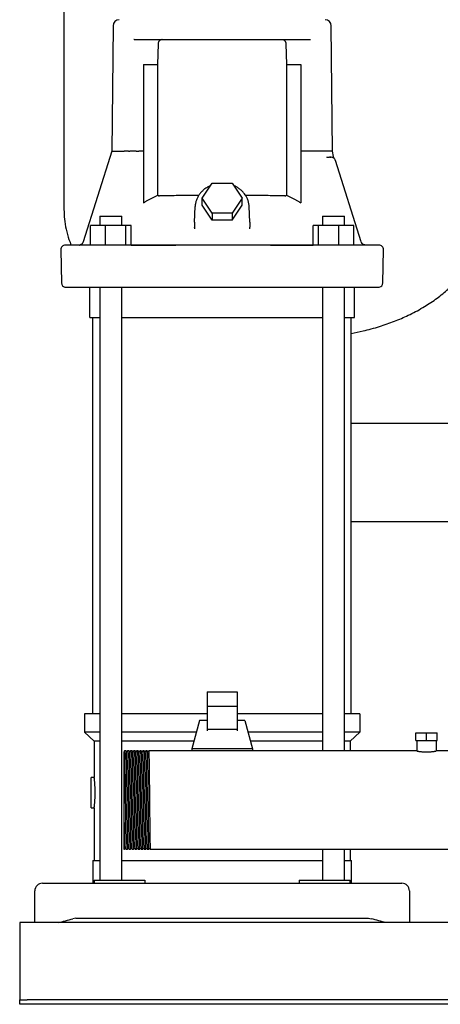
# Model space of a CAD drawing. Header units: millimetres. Extents: x 13 to 1615, y 13 to 1187.
# Tile 1 of 5: x 13 to 291, y 13 to 664. Entities that reach past the tile are written whole.
import ezdxf

# ---------------------------------------------------------------- set-up
doc = ezdxf.new("R2010")
doc.units = ezdxf.units.MM

msp = doc.modelspace()

# ---------------------------------------------------------------- linework, layer by layer
at = {"color": 7, "linetype": 'Continuous', "lineweight": 25}
for p, q in [((41.9, 743.55), (41.9, 538.5)), ((74.36, 659.94), (73.49, 576.85)), ((219.32, 576.85), (218.45, 659.94)), ((88.34, 650.9), (88.04, 650.8)), ((88.34, 650.9), (204.47, 650.9)), ((103.98, 634.18), (104.27, 647.99)), ((188.54, 647.99), (188.82, 634.18)), ((204.47, 650.9), (204.73, 650.86)), ((94.4, 634.18), (103.98, 634.18)), ((94.4, 634.18), (94.4, 542.85)), ((103.98, 547.84), (103.98, 634.18)), ((188.82, 634.18), (188.82, 547.84)), ((188.82, 634.18), (198.39, 634.18)), ((198.39, 634.18), (198.39, 542.86)), ((84.59, 576.9), (83.36, 576.9)), ((84.59, 576.9), (85.37, 576.9)), ((94.4, 576.9), (91.44, 576.9)), ((201.37, 576.9), (198.39, 576.9)), ((208.2, 576.9), (203.24, 576.9)), ((215.94, 572.87), (215.51, 572.95)), ((215.51, 572.95), (216.1, 572.9)), ((215.94, 572.87), (216.1, 572.9)), ((216.1, 572.9), (215.94, 572.87)), ((216.1, 572.9), (217.34, 572.9)), ((217.78, 573.01), (218.38, 572.9)), ((217.78, 573.01), (218.38, 572.9)), ((219.97, 573.46), (219.31, 576.95)), ((218.82, 572.87), (218.82, 572.87)), ((220.47, 572.14), (220.48, 572.13)), ((220.47, 572.14), (220.48, 572.13)), ((221.12, 571.12), (221.07, 571.23)), ((221.24, 570.8), (221.12, 571.12)), ((238.24, 517), (221.24, 570.8)), ((133.12, 545.86), (139.76, 555.82)), ((139.76, 555.82), (153.04, 555.82)), ((153.04, 555.82), (159.68, 545.86)), ((139.76, 535.9), (133.12, 545.86)), ((133.12, 541.36), (133.12, 545.86)), ((139.76, 531.4), (133.12, 541.36)), ((159.68, 545.86), (153.04, 535.9)), ((153.04, 531.4), (159.68, 541.36)), ((159.68, 541.36), (159.68, 545.86)), ((65.56, 533.9), (65.56, 527.9)), ((65.56, 533.9), (75.65, 533.9)), ((75.65, 533.9), (80.16, 533.9)), ((80.16, 527.9), (80.16, 533.9)), ((128.22, 530.03), (128.58, 540.33)), ((153.04, 535.9), (139.76, 535.9)), ((139.76, 535.9), (139.76, 531.4)), ((153.04, 535.9), (153.04, 531.4)), ((164.59, 530.03), (164.23, 540.33)), ((212.64, 533.9), (212.64, 527.9)), ((212.64, 533.9), (217.16, 533.9)), ((217.16, 533.9), (227.24, 533.9)), ((227.24, 527.9), (227.24, 533.9)), ((59.48, 514.94), (59.48, 527.9)), ((69.27, 527.9), (59.48, 527.9)), ((69.27, 514.9), (69.27, 527.9)), ((82.66, 527.9), (69.27, 527.9)), ((82.66, 514.9), (82.66, 527.9)), ((86.24, 527.9), (82.66, 527.9)), ((86.25, 514.9), (86.24, 527.9)), ((128.22, 530.03), (128.14, 526.74)), ((153.04, 531.4), (139.76, 531.4)), ((164.59, 530.03), (164.67, 526.74)), ((206.56, 514.9), (206.56, 527.9)), ((210.15, 527.9), (206.56, 527.9)), ((210.15, 514.9), (210.15, 527.9)), ((223.53, 527.9), (210.15, 527.9)), ((223.53, 514.9), (223.53, 527.9)), ((233.33, 527.9), (223.53, 527.9)), ((233.33, 514.9), (233.33, 527.9)), ((128.06, 526.46), (128.14, 526.74)), ((128.06, 526.46), (128.14, 526.74)), ((128.14, 526.74), (128.16, 525.69)), ((164.62, 525.69), (164.67, 526.74)), ((164.62, 525.69), (164.67, 526.74)), ((164.75, 526.46), (164.67, 526.74)), ((56.81, 514.9), (42.75, 514.9)), ((52.75, 515.08), (52.81, 515.07)), ((228.67, 514.9), (64.14, 514.9)), ((86.25, 514.9), (115.74, 514.9)), ((178.34, 514.9), (206.56, 514.9)), ((240.64, 514.94), (239.75, 515.22)), ((240.64, 514.94), (240.73, 514.92)), ((39.75, 511.82), (40.33, 489.82)), ((252.48, 489.82), (253.06, 511.82)), ((59.05, 467), (59.05, 487)), ((65.56, 487), (65.56, 94.9)), ((80.16, 94.9), (80.16, 487)), ((212.64, 487), (212.64, 180.4)), ((227.24, 180.4), (227.24, 487)), ((233.75, 467), (233.75, 487)), ((59.05, 467), (65.56, 467)), ((61.05, 204.9), (61.05, 467)), ((80.16, 467), (212.64, 467)), ((227.24, 467), (233.75, 467)), ((231.75, 204.9), (231.75, 467)), ((331.05, 396.9), (231.75, 396.9)), ((331.05, 331.9), (231.75, 331.9)), ((136.4, 219.59), (156.4, 219.59)), ((136.4, 219.59), (136.4, 209.7)), ((156.4, 219.59), (156.4, 209.7)), ((136.4, 209.7), (136.4, 194.68)), ((156.4, 209.7), (136.4, 209.7)), ((156.4, 209.7), (156.4, 194.68)), ((55.4, 204.9), (55.4, 192.9)), ((65.56, 204.9), (55.4, 204.9)), ((136.4, 204.9), (80.16, 204.9)), ((212.64, 204.9), (156.4, 204.9)), ((237.4, 204.9), (227.24, 204.9)), ((237.4, 204.9), (237.4, 192.9)), ((131.4, 200.55), (126.4, 181.8)), ((136.4, 200.55), (131.4, 200.55)), ((161.4, 200.55), (156.4, 200.55)), ((161.4, 200.55), (166.4, 181.8)), ((65.56, 192.9), (55.4, 192.9)), ((61.9, 186.9), (55.4, 192.9)), ((129.36, 192.9), (80.16, 192.9)), ((156.4, 194.68), (136.4, 194.68)), ((136.4, 194.68), (136.4, 193.74)), ((156.4, 194.68), (156.4, 193.74)), ((212.64, 192.9), (163.44, 192.9)), ((237.4, 192.9), (227.24, 192.9)), ((230.9, 186.9), (237.4, 192.9)), ((274.4, 187.4), (274.4, 192.4)), ((274.4, 192.4), (281.4, 192.4)), ((281.4, 187.4), (281.4, 192.4)), ((281.4, 192.4), (288.4, 192.4)), ((288.4, 187.4), (288.4, 192.4)), ((65.56, 186.9), (61.9, 186.9)), ((61.9, 186.9), (61.9, 162.9)), ((127.76, 186.9), (80.16, 186.9)), ((212.64, 186.9), (165.04, 186.9)), ((230.9, 186.9), (227.24, 186.9)), ((230.9, 186.9), (230.9, 180.4)), ((274.4, 187.4), (281.4, 187.4)), ((275.05, 187.4), (275.05, 180.4)), ((281.4, 187.4), (288.4, 187.4)), ((287.75, 187.4), (287.75, 180.4)), ((82.91, 180.4), (81.91, 180.4)), ((84.91, 180.4), (83.91, 180.4)), ((86.91, 180.4), (85.91, 180.4)), ((88.91, 180.4), (87.91, 180.4)), ((90.91, 180.4), (89.91, 180.4)), ((92.91, 180.4), (91.91, 180.4)), ((94.91, 180.4), (93.91, 180.4)), ((96.91, 180.4), (95.91, 180.4)), ((98.9, 180.4), (97.91, 180.4)), ((99.91, 180.4), (98.9, 180.4)), ((275.05, 180.4), (99.91, 180.4)), ((166.4, 181.8), (126.4, 181.8)), ((126.4, 181.8), (126.4, 180.4)), ((166.4, 181.8), (166.4, 180.4)), ((471.4, 180.4), (287.75, 180.4)), ((61.9, 162.9), (59.9, 162.9)), ((59.9, 152.9), (59.9, 162.9)), ((59.9, 142.9), (59.9, 152.9)), ((81.4, 147.75), (81.4, 115.4)), ((59.9, 142.9), (61.9, 142.9)), ((61.9, 142.9), (61.9, 107.9)), ((81.4, 115.4), (81.9, 115.4)), ((82.91, 115.4), (83.9, 115.4)), ((84.91, 115.4), (85.9, 115.4)), ((86.91, 115.4), (87.9, 115.4)), ((88.91, 115.4), (89.9, 115.4)), ((90.91, 115.4), (91.9, 115.4)), ((92.91, 115.4), (93.9, 115.4)), ((94.91, 115.4), (95.9, 115.4)), ((96.91, 115.4), (97.9, 115.4)), ((98.91, 115.4), (471.4, 115.4)), ((212.64, 115.4), (212.64, 94.9)), ((227.24, 94.9), (227.24, 115.4)), ((230.9, 115.4), (230.9, 107.9)), ((60.9, 107.9), (60.9, 92.9)), ((60.9, 107.9), (65.56, 107.9)), ((80.16, 107.9), (146.4, 107.9)), ((146.4, 107.9), (212.64, 107.9)), ((227.24, 107.9), (231.9, 107.9)), ((231.9, 92.9), (231.9, 107.9)), ((27.65, 92.9), (47.85, 92.9)), ((47.85, 92.9), (244.95, 92.9)), ((61.9, 94.9), (61.9, 92.9)), ((61.9, 94.9), (83.24, 94.9)), ((83.24, 94.9), (95.43, 94.9)), ((95.43, 94.9), (95.43, 92.9)), ((197.37, 94.9), (197.37, 92.9)), ((197.37, 94.9), (209.56, 94.9)), ((209.56, 94.9), (230.9, 94.9)), ((230.9, 92.9), (230.9, 94.9)), ((244.95, 92.9), (265.15, 92.9)), ((22.65, 66.9), (22.65, 87.9)), ((270.15, 87.9), (270.15, 66.9)), ((612.65, 66.9), (12.65, 66.9)), ((12.65, 66.9), (12.65, 61.9)), ((49.65, 69.9), (47.85, 69.43)), ((49.65, 69.9), (243.15, 69.9)), ((243.15, 69.9), (244.95, 69.43)), ((12.65, 61.9), (12.65, 17.9)), ((12.65, 17.9), (12.65, 15.9)), ((12.65, 12.9), (12.65, 15.9)), ((12.65, 15.9), (17.65, 15.9)), ((607.65, 15.9), (17.65, 15.9)), ((17.65, 12.9), (12.65, 12.9)), ((607.65, 12.9), (17.65, 12.9))]:
    msp.add_line(p, q, dxfattribs=at)
at = {"color": 7, "linetype": 'Continuous', "lineweight": 25, "flags": 128}
for points in [[(73.49, 576.9), (64.03, 546.94), (54.57, 517)], [(250.06, 514.9), (249.88, 514.9), (249.36, 514.9), (248.48, 514.9), (247.26, 514.9), (245.69, 514.9), (243.77, 514.9), (241.52, 514.9), (238.92, 514.9), (236, 514.9)], [(81.9, 180.4), (81.73, 180.17), (81.56, 179.95)], [(83.25, 179.95), (83.08, 180.17), (82.91, 180.4)], [(83.9, 180.4), (83.73, 180.17), (83.56, 179.95)], [(85.25, 179.95), (85.08, 180.17), (84.91, 180.4)], [(85.9, 180.4), (85.73, 180.17), (85.56, 179.95)], [(87.25, 179.95), (87.08, 180.17), (86.91, 180.4)], [(87.9, 180.4), (87.73, 180.17), (87.56, 179.95)], [(89.25, 179.95), (89.08, 180.17), (88.91, 180.4)], [(89.9, 180.4), (89.73, 180.17), (89.56, 179.95)], [(91.25, 179.95), (91.08, 180.17), (90.91, 180.4)], [(91.9, 180.4), (91.73, 180.17), (91.56, 179.95)], [(93.25, 179.95), (93.08, 180.17), (92.91, 180.4)], [(93.9, 180.4), (93.73, 180.17), (93.56, 179.95)], [(95.25, 179.95), (95.08, 180.17), (94.91, 180.4)], [(95.9, 180.4), (95.73, 180.17), (95.56, 179.95)], [(97.25, 179.95), (97.08, 180.17), (96.91, 180.4)], [(97.9, 180.4), (97.73, 180.17), (97.56, 179.95)], [(81.91, 115.4), (82.08, 115.63), (82.25, 115.85)], [(82.56, 115.85), (82.73, 115.63), (82.9, 115.4)], [(83.91, 115.4), (84.08, 115.63), (84.25, 115.85)], [(84.56, 115.85), (84.73, 115.63), (84.9, 115.4)], [(85.91, 115.4), (86.08, 115.63), (86.25, 115.85)], [(86.56, 115.85), (86.73, 115.63), (86.9, 115.4)], [(87.91, 115.4), (88.08, 115.63), (88.25, 115.85)], [(88.56, 115.85), (88.73, 115.63), (88.9, 115.4)], [(89.91, 115.4), (90.08, 115.63), (90.25, 115.85)], [(90.56, 115.85), (90.73, 115.63), (90.9, 115.4)], [(91.91, 115.4), (92.08, 115.63), (92.25, 115.85)], [(92.56, 115.85), (92.73, 115.63), (92.9, 115.4)], [(93.91, 115.4), (94.08, 115.63), (94.25, 115.85)], [(94.56, 115.85), (94.73, 115.63), (94.9, 115.4)], [(95.91, 115.4), (96.08, 115.63), (96.25, 115.85)], [(96.56, 115.85), (96.73, 115.63), (96.9, 115.4)], [(97.91, 115.4), (98.08, 115.63), (98.25, 115.85)], [(98.56, 115.85), (98.73, 115.63), (98.9, 115.4)]]:
    msp.add_lwpolyline(points, dxfattribs=at)
at = {"color": 7, "linetype": 'Continuous', "lineweight": 25}
for centre, radius, start, end in [((78.36, 659.9), 4, 90, 179.4), ((214.45, 659.9), 4, 0.6, 90), ((218.38, 569.9), 3, 17.53394, 89.9999), ((42.75, 511.9), 3, 90.0005, 181.5), ((241.1, 517.9), 3, 197.53394, 220.8635), ((250.06, 511.9), 3, 358.5, 89.99952), ((43.33, 489.9), 3, 181.5, 255.15288), ((249.48, 489.9), 3, 284.83511, 358.5), ((27.65, 87.9), 5, 90, 180), ((265.15, 87.9), 5, 0, 90)]:
    msp.add_arc(centre, radius, start, end, dxfattribs=at)
for points, knots in [([(104.27, 647.99), (104.27, 648.04), (104.27, 648.15), (104.29, 648.3), (104.31, 648.46), (104.33, 648.61), (104.37, 648.77), (104.43, 649.03), (104.57, 649.39), (104.8, 649.81), (105.11, 650.2), (105.43, 650.46), (105.72, 650.64), (105.96, 650.75), (106.22, 650.83), (106.4, 650.86), (106.5, 650.88)], [0, 0, 0, 0, 0.031993, 0.06413, 0.096467, 0.129057, 0.161952, 0.195204, 0.301507, 0.414424, 0.540619, 0.679465, 0.753544, 0.832894, 0.912316, 1, 1, 1, 1]), ([(186.31, 650.88), (186.36, 650.87), (186.45, 650.86), (186.59, 650.83), (186.72, 650.79), (186.89, 650.73), (187.09, 650.64), (187.38, 650.46), (187.7, 650.2), (188.01, 649.81), (188.24, 649.39), (188.38, 649), (188.46, 648.69), (188.5, 648.46), (188.53, 648.22), (188.54, 648.07), (188.54, 647.99)], [0, 0, 0, 0, 0.044895, 0.087728, 0.128504, 0.167227, 0.246546, 0.320651, 0.459519, 0.585767, 0.6987, 0.805092, 0.85474, 0.903656, 0.952016, 1, 1, 1, 1]), ([(74.66, 576.9), (75.31, 576.9), (76.22, 576.9), (78.55, 576.9), (79.98, 576.9), (81.64, 576.9)], [0, 0, 0, 0, 0.5, 0.5, 1, 1, 1, 1]), ([(82.79, 576.9), (82.75, 576.9), (82.68, 576.9), (82.57, 576.9), (82.47, 576.9), (82.38, 576.9), (82.3, 576.9), (82.23, 576.9), (82.16, 576.9), (82.12, 576.9), (82.1, 576.9)], [0, 0, 0, 0, 0.135107, 0.267773, 0.397789, 0.524922, 0.64893, 0.769581, 0.886665, 1, 1, 1, 1]), ([(83.36, 576.9), (83.34, 576.9), (83.3, 576.9), (83.25, 576.9), (83.19, 576.9), (83.15, 576.9), (83.1, 576.9), (83.05, 576.9), (82.97, 576.9), (82.87, 576.9), (82.82, 576.9), (82.79, 576.9)], [0, 0, 0, 0, 0.113606, 0.217617, 0.310579, 0.391453, 0.459552, 0.514572, 0.685732, 0.848184, 1, 1, 1, 1]), ([(89.56, 576.9), (89.29, 576.9), (88.59, 576.9), (87.48, 576.9), (86.35, 576.9), (85.65, 576.9), (85.37, 576.9)], [0, 0, 0, 0, 0.198225, 0.500005, 0.795673, 1, 1, 1, 1]), ([(89.56, 576.9), (89.84, 576.9), (90.14, 576.9), (90.77, 576.9), (91.11, 576.9), (91.44, 576.9)], [0, 0, 0, 0, 0.5, 0.5, 1, 1, 1, 1]), ([(211.16, 576.9), (211.14, 576.9), (211.1, 576.91), (211.03, 576.91), (210.96, 576.92), (210.88, 576.92), (210.79, 576.93), (210.71, 576.93), (210.62, 576.93), (210.53, 576.93), (210.43, 576.93), (210.34, 576.93), (210.25, 576.93), (210.16, 576.93), (210.06, 576.93), (209.97, 576.93), (209.88, 576.93), (209.79, 576.93), (209.7, 576.93), (209.61, 576.93), (209.53, 576.93), (209.45, 576.93), (209.37, 576.94), (209.29, 576.94), (209.21, 576.94), (209.14, 576.94), (209.07, 576.95), (209, 576.95), (208.94, 576.96), (208.88, 576.96), (208.8, 576.97), (208.72, 576.98), (208.64, 576.99), (208.58, 577), (208.51, 577.03), (208.45, 577.06), (208.4, 577.08), (208.37, 577.08), (208.34, 577.06), (208.31, 577.04), (208.27, 577), (208.24, 576.96), (208.22, 576.92), (208.2, 576.9)], [0, 0, 0, 0, 0.036786, 0.072864, 0.108245, 0.142933, 0.176924, 0.210212, 0.24279, 0.274649, 0.305783, 0.336189, 0.365863, 0.394808, 0.423027, 0.450528, 0.477319, 0.503412, 0.52882, 0.553551, 0.577611, 0.601003, 0.623729, 0.645789, 0.667183, 0.687913, 0.707979, 0.727383, 0.746126, 0.764212, 0.781645, 0.811566, 0.836149, 0.855408, 0.872317, 0.906934, 0.915609, 0.92466, 0.935063, 0.947478, 0.9623, 0.97976, 1, 1, 1, 1]), ([(218.38, 572.9), (218.36, 572.9), (218.24, 572.9), (217.86, 572.9), (217.6, 572.9), (217.34, 572.9)], [0, 0, 0, 0, 0.5, 0.5, 1, 1, 1, 1]), ([(220.48, 572.13), (220.37, 572.34), (220.14, 572.76), (220.03, 573.23), (219.97, 573.46)], [0, 0, 0, 0, 0.501344, 1, 1, 1, 1]), ([(138.6, 554.07), (138.24, 553.92), (137.15, 553.47), (135.5, 552.45), (133.69, 551.05), (132.12, 549.43), (130.8, 547.63), (129.77, 545.7), (129.04, 543.67), (128.67, 541.87), (128.61, 540.75), (128.58, 540.33)], [0, 0, 0, 0, 0.062134, 0.187358, 0.312389, 0.437091, 0.561321, 0.684959, 0.807944, 0.930304, 1, 1, 1, 1]), ([(164.23, 540.04), (164.22, 540.45), (164.17, 541.57), (163.84, 543.38), (163.17, 545.4), (162.19, 547.32), (160.94, 549.12), (159.44, 550.75), (157.7, 552.18), (155.95, 553.31), (154.72, 553.85), (154.2, 554.08)], [0, 0, 0, 0, 0.070541, 0.189743, 0.308989, 0.428463, 0.548351, 0.66876, 0.789714, 0.911175, 1, 1, 1, 1]), ([(94.4, 542.85), (94.68, 543.01), (95.25, 543.35), (96.1, 543.84), (96.95, 544.32), (97.81, 544.8), (98.68, 545.26), (99.55, 545.71), (100.42, 546.16), (101.31, 546.59), (102.19, 547.02), (103.09, 547.44), (103.68, 547.71), (103.98, 547.84)], [0, 0, 0, 0, 0.090772, 0.181537, 0.272308, 0.363096, 0.45391, 0.544764, 0.635667, 0.726631, 0.817667, 0.908786, 1, 1, 1, 1]), ([(103.98, 547.84), (104.01, 547.81), (104.07, 547.76), (104.15, 547.68), (104.25, 547.61), (104.34, 547.56), (104.47, 547.49), (104.62, 547.44), (104.82, 547.4), (104.95, 547.4), (105.01, 547.4)], [0, 0, 0, 0, 0.092014, 0.184689, 0.278434, 0.373648, 0.470707, 0.641643, 0.817562, 1, 1, 1, 1]), ([(130.89, 547.67), (129.19, 547.67), (125.49, 547.65), (120.05, 547.6), (114.61, 547.55), (109.48, 547.48), (106.51, 547.43), (105.01, 547.4)], [0, 0, 0, 0, 0.17015, 0.370854, 0.576063, 0.785779, 1, 1, 1, 1]), ([(187.79, 547.4), (186.3, 547.43), (183.33, 547.48), (178.2, 547.55), (172.76, 547.6), (167.31, 547.65), (163.6, 547.67), (161.89, 547.67)], [0, 0, 0, 0, 0.213999, 0.423511, 0.628538, 0.829079, 1, 1, 1, 1]), ([(187.79, 547.4), (187.83, 547.4), (187.91, 547.4), (188.03, 547.41), (188.15, 547.43), (188.26, 547.47), (188.39, 547.52), (188.53, 547.59), (188.69, 547.7), (188.78, 547.8), (188.82, 547.84)], [0, 0, 0, 0, 0.1116648, 0.220786, 0.3276891, 0.4327201, 0.536244, 0.6945533, 0.8485509, 1, 1, 1, 1]), ([(188.82, 547.84), (189.12, 547.71), (189.72, 547.44), (190.61, 547.02), (191.5, 546.6), (192.38, 546.16), (193.25, 545.72), (194.12, 545.27), (194.99, 544.8), (195.84, 544.33), (196.7, 543.85), (197.55, 543.36), (198.11, 543.02), (198.39, 542.86)], [0, 0, 0, 0, 0.0912121, 0.1823305, 0.273366, 0.3643298, 0.455233, 0.5460866, 0.6369017, 0.7276894, 0.818461, 0.9092275, 1, 1, 1, 1]), ([(41.9, 538.5), (41.97, 536.34), (42.11, 531.93), (43.28, 525.24), (44.75, 519.49), (46.15, 516.1), (46.64, 514.9)], [0, 0, 0, 0, 0.267036, 0.546552, 0.83882, 1, 1, 1, 1]), ([(51.89, 514.91), (52.02, 514.92), (52.33, 514.93), (52.94, 515), (53.31, 515.04)], [0, 0, 0, 0, 0.40416, 1, 1, 1, 1]), ([(52.5, 515), (52.65, 515), (52.95, 514.98), (54.84, 514.96), (57.06, 514.95), (58.92, 514.94), (59.48, 514.94)], [0, 0, 0, 0, 0.290084, 0.580976, 0.873484, 1, 1, 1, 1]), ([(54.57, 517), (54.49, 516.8), (54.31, 516.36), (53.87, 515.78), (53.3, 515.31), (52.84, 515.13), (52.61, 515.04)], [0, 0, 0, 0, 0.240901, 0.492412, 0.746729, 1, 1, 1, 1]), ([(64.14, 514.9), (63.29, 514.9), (62.48, 514.9), (60.96, 514.9), (60.27, 514.9), (59.01, 514.9), (58.45, 514.9), (57.5, 514.9), (57.11, 514.9), (56.81, 514.9)], [0, 0, 0, 0, 0.25, 0.25, 0.5, 0.5, 0.75, 0.75, 1, 1, 1, 1]), ([(236, 514.9), (235.7, 514.9), (235.31, 514.9), (234.35, 514.9), (233.79, 514.9), (232.53, 514.9), (231.82, 514.9), (230.31, 514.9), (229.52, 514.9), (228.67, 514.9)], [0, 0, 0, 0, 0.25, 0.25, 0.5, 0.5, 0.75, 0.75, 1, 1, 1, 1]), ([(238.84, 515.95), (238.8, 515.99), (238.62, 516.17), (238.5, 516.39), (238.41, 516.57)], [0, 0, 0, 0, 0.2203092, 1, 1, 1, 1]), ([(240.21, 515.04), (240.02, 515.11), (239.64, 515.25), (239.17, 515.57), (238.94, 515.84), (238.84, 515.95)], [0, 0, 0, 0, 0.3647163, 0.7341539, 1, 1, 1, 1]), ([(240.05, 515.1), (240.09, 515.08), (240.27, 514.98), (240.48, 514.97), (240.64, 514.94)], [0, 0, 0, 0, 0.217249, 1, 1, 1, 1]), ([(231.75, 456.51), (234.34, 457.02), (240.6, 458.25), (250.13, 460.92), (260.1, 464.36), (269.68, 468.46), (278.8, 473.26), (287.34, 478.81), (294.81, 484.76), (301.25, 491.08), (306.33, 497.05), (308.93, 501.12), (309.99, 502.77)], [0, 0, 0, 0, 0.084669, 0.204765, 0.317265, 0.422815, 0.539132, 0.647657, 0.749322, 0.844979, 0.937182, 1, 1, 1, 1]), ([(42.56, 487), (42.56, 487), (42.56, 487), (42.58, 487), (42.6, 487), (42.64, 487), (42.69, 487), (42.74, 487), (42.81, 487), (42.89, 487), (42.98, 487), (43.08, 487), (43.19, 487), (43.31, 487), (43.48, 487), (43.85, 487), (44.48, 487), (45.3, 487), (46.42, 487), (47.98, 487), (49.81, 487), (51.21, 487), (52.01, 487), (52.85, 487), (53.72, 487), (54.62, 487), (55.56, 487), (56.21, 487), (56.53, 487)], [0, 0, 0, 0, 0.019231, 0.038463, 0.057694, 0.076925, 0.096156, 0.115388, 0.134619, 0.15385, 0.173081, 0.192312, 0.211543, 0.230774, 0.250005, 0.288796, 0.375005, 0.453087, 0.500006, 0.625001, 0.749995, 0.78571, 0.821425, 0.85714, 0.892855, 0.92857, 0.964285, 1, 1, 1, 1]), ([(56.53, 487), (56.57, 487), (56.65, 487), (56.8, 487), (56.97, 487), (57.19, 487), (57.46, 487), (57.89, 487), (58.56, 487), (59.35, 487), (60.06, 487), (60.61, 487), (61.18, 487), (61.78, 487), (62.39, 487), (63.03, 487), (63.68, 487), (64.13, 487), (64.35, 487)], [0, 0, 0, 0, 0.028762, 0.062653, 0.101645, 0.145737, 0.194965, 0.249404, 0.367674, 0.499556, 0.561958, 0.624301, 0.686771, 0.749509, 0.812346, 0.874908, 0.937394, 1, 1, 1, 1]), ([(64.35, 487), (64.81, 487), (66.22, 487), (69.06, 487), (73.38, 487), (79.21, 487), (86.56, 487), (95.48, 487), (105.98, 487), (118.08, 487), (131.79, 487), (145.92, 487), (159.51, 487), (171.65, 487), (182.59, 487), (192.33, 487), (200.88, 487), (208.26, 487), (214.47, 487), (219.54, 487), (223.49, 487), (226.34, 487), (227.87, 487), (228.45, 487)], [0, 0, 0, 0, 0.008753, 0.026696, 0.053829, 0.090151, 0.135663, 0.190363, 0.254251, 0.327327, 0.40959, 0.50104, 0.580659, 0.653427, 0.719344, 0.77841, 0.830623, 0.875985, 0.914493, 0.946149, 0.970953, 0.988903, 1, 1, 1, 1]), ([(228.45, 487), (228.56, 487), (228.78, 487), (229.14, 487), (229.54, 487), (230, 487), (230.5, 487), (231.22, 487), (232.18, 487), (233.07, 487), (233.75, 487), (234.21, 487), (234.64, 487), (235.04, 487), (235.4, 487), (235.73, 487), (236.02, 487), (236.19, 487), (236.27, 487)], [0, 0, 0, 0, 0.0284038, 0.0620813, 0.1010036, 0.1451686, 0.194609, 0.2494028, 0.366351, 0.4995548, 0.5619585, 0.6243032, 0.6867736, 0.7495123, 0.8123491, 0.8749107, 0.9373956, 1, 1, 1, 1]), ([(236.27, 487), (236.45, 487), (236.8, 487), (237.31, 487), (237.81, 487), (238.31, 487), (238.79, 487), (239.26, 487), (239.73, 487), (240.18, 487), (240.63, 487), (241.06, 487), (241.49, 487), (241.9, 487), (242.31, 487), (242.7, 487), (243.22, 487), (244.27, 487), (245.52, 487), (246.75, 487), (247.53, 487), (248.08, 487), (248.46, 487), (248.8, 487), (249.1, 487), (249.37, 487), (249.61, 487), (249.81, 487), (249.97, 487), (250.09, 487), (250.18, 487), (250.24, 487), (250.25, 487), (250.25, 487)], [0, 0, 0, 0, 0.0190479, 0.0380957, 0.0571435, 0.0761914, 0.0952392, 0.114287, 0.1333349, 0.1523827, 0.1714305, 0.1904783, 0.2095261, 0.2285739, 0.2476216, 0.2666694, 0.2857172, 0.3246486, 0.4285704, 0.4999977, 0.5714257, 0.6071403, 0.6428549, 0.6785695, 0.714284, 0.7499985, 0.7857131, 0.8214276, 0.8571421, 0.8928565, 0.928571, 0.9642855, 1, 1, 1, 1]), ([(81.4, 179.85), (81.4, 179.82), (81.4, 179.75), (81.4, 179.24), (81.4, 178.6), (81.4, 177.96), (81.4, 177.41), (81.4, 176.79), (81.4, 176.32), (81.4, 176.08)], [0, 0, 0, 0, 0.200929, 0.409846, 0.600808, 0.700136, 0.799634, 0.899517, 1, 1, 1, 1]), ([(81.4, 176.08), (81.4, 176), (81.4, 175.82), (81.4, 175.52), (81.4, 175.18), (81.4, 174.77), (81.4, 174.31), (81.4, 173.6), (81.4, 172.54), (81.4, 170.62), (81.4, 167.91), (81.4, 165.01), (81.4, 162.6), (81.4, 160.73), (81.4, 158.63), (81.4, 157.01), (81.4, 155.94), (81.4, 155.48), (81.4, 154.95), (81.4, 154.33), (81.4, 153.64), (81.4, 152.86), (81.4, 152), (81.4, 151.06), (81.4, 150.03), (81.4, 148.92), (81.4, 148.15), (81.4, 147.75)], [0, 0, 0, 0, 0.01523, 0.032731, 0.052487, 0.074479, 0.098683, 0.125069, 0.182486, 0.25009, 0.375925, 0.5, 0.554503, 0.614411, 0.67951, 0.74988, 0.761199, 0.77477, 0.790605, 0.808717, 0.829117, 0.851816, 0.876825, 0.904148, 0.933788, 0.965742, 1, 1, 1, 1]), ([(81.9, 180.4), (81.9, 180.37), (81.92, 180.61), (81.97, 179.9), (82.03, 178.14), (82.09, 175.09), (82.15, 171.03), (82.22, 166.07), (82.28, 160.41), (82.34, 154.28), (82.38, 150.04), (82.41, 147.9)], [0, 0, 0, 0, 0.0078487, 0.1313392, 0.2562713, 0.3802387, 0.5033104, 0.6281454, 0.7524969, 0.8753589, 1, 1, 1, 1]), ([(82.91, 180.4), (82.93, 180.25), (82.96, 180.01), (83.03, 178.1), (83.09, 175.1), (83.15, 171.03), (83.22, 166.07), (83.28, 160.41), (83.34, 154.28), (83.38, 150.04), (83.4, 147.9)], [0, 0, 0, 0, 0.117483, 0.244408, 0.370353, 0.495388, 0.622214, 0.748549, 0.873371, 1, 1, 1, 1]), ([(83.56, 179.95), (83.51, 179.91), (83.4, 179.84), (83.3, 179.91), (83.25, 179.95)], [0, 0, 0, 0, 0.5, 1, 1, 1, 1]), ([(83.9, 180.4), (83.9, 180.37), (83.92, 180.61), (83.97, 179.9), (84.03, 178.14), (84.09, 175.09), (84.15, 171.03), (84.22, 166.07), (84.28, 160.41), (84.34, 154.28), (84.38, 150.04), (84.41, 147.9)], [0, 0, 0, 0, 0.007853, 0.131343, 0.256275, 0.380242, 0.503313, 0.628147, 0.752498, 0.875359, 1, 1, 1, 1]), ([(84.91, 180.4), (84.93, 180.25), (84.96, 180.01), (85.03, 178.1), (85.09, 175.1), (85.15, 171.03), (85.22, 166.07), (85.28, 160.41), (85.34, 154.28), (85.38, 150.04), (85.4, 147.9)], [0, 0, 0, 0, 0.117477, 0.244403, 0.370348, 0.495384, 0.622211, 0.748547, 0.87337, 1, 1, 1, 1]), ([(85.56, 179.95), (85.51, 179.91), (85.4, 179.84), (85.3, 179.91), (85.25, 179.95)], [0, 0, 0, 0, 0.5000002, 1, 1, 1, 1]), ([(85.9, 180.4), (85.9, 180.37), (85.92, 180.61), (85.97, 179.9), (86.03, 178.14), (86.09, 175.09), (86.15, 171.03), (86.22, 166.07), (86.28, 160.41), (86.34, 154.28), (86.38, 150.04), (86.41, 147.9)], [0, 0, 0, 0, 0.007867, 0.131355, 0.256285, 0.38025, 0.50332, 0.628152, 0.752501, 0.875361, 1, 1, 1, 1]), ([(86.91, 180.4), (86.93, 180.25), (86.96, 180.01), (87.03, 178.1), (87.09, 175.1), (87.15, 171.03), (87.22, 166.07), (87.28, 160.41), (87.34, 154.28), (87.38, 150.04), (87.4, 147.9)], [0, 0, 0, 0, 0.1174637, 0.2443915, 0.370339, 0.4953766, 0.6222056, 0.7485434, 0.8733679, 1, 1, 1, 1]), ([(87.56, 179.95), (87.51, 179.91), (87.4, 179.84), (87.3, 179.91), (87.25, 179.95)], [0, 0, 0, 0, 0.5000002, 1, 1, 1, 1]), ([(87.9, 180.4), (87.9, 180.37), (87.92, 180.61), (87.97, 179.9), (88.03, 178.14), (88.09, 175.09), (88.15, 171.03), (88.22, 166.07), (88.28, 160.41), (88.34, 154.28), (88.38, 150.04), (88.41, 147.9)], [0, 0, 0, 0, 0.0078315, 0.1313241, 0.2562584, 0.3802279, 0.5033018, 0.628139, 0.7524926, 0.8753567, 1, 1, 1, 1]), ([(88.91, 180.4), (88.93, 180.25), (88.96, 180.01), (89.03, 178.1), (89.09, 175.1), (89.15, 171.03), (89.22, 166.07), (89.28, 160.41), (89.34, 154.28), (89.38, 150.04), (89.4, 147.9)], [0, 0, 0, 0, 0.11749, 0.244414, 0.370358, 0.495392, 0.622217, 0.748551, 0.873372, 1, 1, 1, 1]), ([(89.56, 179.95), (89.51, 179.91), (89.4, 179.84), (89.3, 179.91), (89.25, 179.95)], [0, 0, 0, 0, 0.5, 1, 1, 1, 1]), ([(89.9, 180.4), (89.9, 180.37), (89.92, 180.61), (89.97, 179.9), (90.03, 178.14), (90.09, 175.09), (90.15, 171.03), (90.22, 166.07), (90.28, 160.41), (90.34, 154.28), (90.38, 150.04), (90.41, 147.9)], [0, 0, 0, 0, 0.007848, 0.131338, 0.256271, 0.380238, 0.50331, 0.628145, 0.752497, 0.875359, 1, 1, 1, 1]), ([(90.91, 180.4), (90.93, 180.25), (90.96, 180.01), (91.03, 178.1), (91.09, 175.1), (91.15, 171.03), (91.22, 166.07), (91.28, 160.41), (91.34, 154.28), (91.38, 150.04), (91.4, 147.9)], [0, 0, 0, 0, 0.117482, 0.244407, 0.370352, 0.495387, 0.622214, 0.748549, 0.873371, 1, 1, 1, 1]), ([(91.56, 179.95), (91.51, 179.91), (91.4, 179.84), (91.3, 179.91), (91.25, 179.95)], [0, 0, 0, 0, 0.5, 1, 1, 1, 1]), ([(91.9, 180.4), (91.9, 180.37), (91.92, 180.61), (91.97, 179.9), (92.03, 178.14), (92.09, 175.09), (92.15, 171.03), (92.22, 166.07), (92.28, 160.41), (92.34, 154.28), (92.38, 150.04), (92.41, 147.9)], [0, 0, 0, 0, 0.007853, 0.131343, 0.256274, 0.380241, 0.503313, 0.628147, 0.752498, 0.875359, 1, 1, 1, 1]), ([(92.91, 180.4), (92.93, 180.25), (92.96, 180.01), (93.03, 178.1), (93.09, 175.1), (93.15, 171.03), (93.22, 166.07), (93.28, 160.41), (93.34, 154.28), (93.38, 150.04), (93.4, 147.9)], [0, 0, 0, 0, 0.1174742, 0.2444005, 0.3703465, 0.4953826, 0.6222102, 0.7485464, 0.8733694, 1, 1, 1, 1]), ([(93.56, 179.95), (93.51, 179.91), (93.4, 179.84), (93.3, 179.91), (93.25, 179.95)], [0, 0, 0, 0, 0.5000001, 1, 1, 1, 1]), ([(93.9, 180.4), (93.9, 180.37), (93.92, 180.61), (93.97, 179.9), (94.03, 178.14), (94.09, 175.09), (94.15, 171.03), (94.22, 166.07), (94.28, 160.41), (94.34, 154.28), (94.38, 150.04), (94.41, 147.9)], [0, 0, 0, 0, 0.0078659, 0.1313542, 0.2562842, 0.3802494, 0.503319, 0.6281519, 0.7525012, 0.875361, 1, 1, 1, 1]), ([(94.91, 180.4), (94.93, 180.25), (94.96, 180.01), (95.03, 178.1), (95.09, 175.1), (95.15, 171.03), (95.22, 166.07), (95.28, 160.41), (95.34, 154.28), (95.38, 150.04), (95.4, 147.9)], [0, 0, 0, 0, 0.117502, 0.244424, 0.370366, 0.495399, 0.622222, 0.748554, 0.873373, 1, 1, 1, 1]), ([(95.56, 179.95), (95.51, 179.91), (95.4, 179.84), (95.3, 179.91), (95.25, 179.95)], [0, 0, 0, 0, 0.5, 1, 1, 1, 1]), ([(95.9, 180.4), (95.9, 180.37), (95.92, 180.61), (95.97, 179.9), (96.03, 178.14), (96.09, 175.09), (96.15, 171.03), (96.22, 166.07), (96.28, 160.41), (96.34, 154.28), (96.38, 150.04), (96.41, 147.9)], [0, 0, 0, 0, 0.00783, 0.131323, 0.256258, 0.380227, 0.503301, 0.628139, 0.752492, 0.875357, 1, 1, 1, 1]), ([(96.91, 180.4), (96.93, 180.25), (96.96, 180.01), (97.03, 178.1), (97.09, 175.1), (97.15, 171.03), (97.22, 166.07), (97.28, 160.41), (97.34, 154.28), (97.38, 150.04), (97.4, 147.9)], [0, 0, 0, 0, 0.1174876, 0.2444119, 0.370356, 0.4953902, 0.6222159, 0.7485502, 0.8733713, 1, 1, 1, 1]), ([(97.56, 179.95), (97.51, 179.91), (97.4, 179.84), (97.3, 179.91), (97.25, 179.95)], [0, 0, 0, 0, 0.5, 1, 1, 1, 1]), ([(97.9, 180.4), (97.9, 180.37), (97.92, 180.61), (97.97, 179.9), (98.03, 178.14), (98.09, 175.09), (98.15, 171.03), (98.22, 166.07), (98.28, 160.41), (98.34, 154.28), (98.38, 150.04), (98.41, 147.9)], [0, 0, 0, 0, 0.007847, 0.131338, 0.25627, 0.380238, 0.50331, 0.628145, 0.752496, 0.875359, 1, 1, 1, 1]), ([(275.05, 180.4), (275.05, 180.4), (275.06, 180.4), (275.07, 180.4), (275.09, 180.39), (275.13, 180.39), (275.17, 180.38), (275.22, 180.37), (275.28, 180.36), (275.36, 180.34), (275.44, 180.33), (275.58, 180.3), (275.79, 180.26), (276.09, 180.21), (276.47, 180.15), (277.02, 180.07), (277.85, 179.97), (278.96, 179.86), (280.16, 179.79), (281.4, 179.77), (282.64, 179.79), (283.84, 179.86), (284.96, 179.97), (285.79, 180.07), (286.34, 180.15), (286.71, 180.21), (287.02, 180.26), (287.27, 180.31), (287.45, 180.34), (287.59, 180.37), (287.69, 180.39), (287.74, 180.4), (287.75, 180.4), (287.75, 180.4)], [0, 0, 0, 0, 0.011906, 0.023947, 0.036123, 0.048436, 0.060885, 0.073471, 0.086196, 0.099059, 0.112061, 0.125202, 0.154879, 0.187558, 0.21398, 0.250254, 0.312598, 0.375081, 0.439281, 0.499889, 0.56055, 0.624806, 0.687382, 0.749873, 0.785971, 0.812298, 0.845153, 0.874983, 0.901083, 0.92663, 0.951629, 0.976084, 1, 1, 1, 1]), ([(62.5, 152.9), (62.5, 153), (62.5, 153.21), (62.5, 153.53), (62.49, 153.84), (62.49, 154.16), (62.48, 154.48), (62.48, 154.8), (62.47, 155.12), (62.46, 155.44), (62.45, 155.77), (62.44, 156.09), (62.42, 156.41), (62.4, 156.91), (62.37, 157.61), (62.32, 158.4), (62.26, 159.21), (62.2, 159.98), (62.14, 160.67), (62.08, 161.26), (62.03, 161.74), (61.99, 162.11), (61.96, 162.38), (61.94, 162.58), (61.92, 162.72), (61.91, 162.83), (61.91, 162.89), (61.9, 162.9), (61.9, 162.9)], [0, 0, 0, 0, 0.019773, 0.03974, 0.059899, 0.080251, 0.100797, 0.121537, 0.142471, 0.163599, 0.184922, 0.20644, 0.228153, 0.25006, 0.309238, 0.374584, 0.426707, 0.499807, 0.57223, 0.624425, 0.689979, 0.749422, 0.793101, 0.836012, 0.878155, 0.919532, 0.960147, 1, 1, 1, 1]), ([(61.9, 142.9), (61.9, 142.9), (61.9, 142.9), (61.91, 142.92), (61.91, 142.94), (61.91, 142.98), (61.92, 143.02), (61.93, 143.08), (61.93, 143.15), (61.94, 143.23), (61.95, 143.32), (61.96, 143.42), (61.98, 143.53), (62, 143.73), (62.03, 144.06), (62.08, 144.54), (62.14, 145.12), (62.2, 145.81), (62.26, 146.59), (62.32, 147.39), (62.37, 148.19), (62.41, 148.99), (62.44, 149.7), (62.46, 150.35), (62.48, 150.99), (62.49, 151.64), (62.5, 152.27), (62.5, 152.69), (62.5, 152.9)], [0, 0, 0, 0, 0.019787, 0.039762, 0.059926, 0.080279, 0.100822, 0.121555, 0.142477, 0.16359, 0.184893, 0.206386, 0.228071, 0.249947, 0.309466, 0.375099, 0.427399, 0.499815, 0.573053, 0.625157, 0.690552, 0.74977, 0.793422, 0.836292, 0.878383, 0.919697, 0.960235, 1, 1, 1, 1]), ([(81.4, 147.75), (81.42, 145.62), (81.47, 141.38), (81.53, 135.27), (81.59, 129.63), (81.65, 124.69), (81.71, 120.66), (81.78, 117.62), (81.84, 115.89), (81.88, 115.19), (81.9, 115.42), (81.91, 115.4)], [0, 0, 0, 0, 0.124794, 0.247824, 0.372388, 0.497391, 0.620615, 0.744794, 0.869904, 0.993542, 1, 1, 1, 1]), ([(82.41, 147.9), (82.43, 145.76), (82.45, 143.61), (82.48, 140.49), (82.49, 139.46), (82.5, 137.95), (82.51, 137.46), (82.52, 136.47), (82.52, 135.98), (82.55, 133.53), (82.57, 131.64), (82.61, 128.07), (82.64, 126.4), (82.67, 124.14), (82.68, 123.43), (82.7, 122.09), (82.71, 121.47), (82.74, 119.72), (82.76, 118.7), (82.8, 117.06), (82.82, 116.43), (82.86, 115.6), (82.89, 115.4), (82.91, 115.4)], [0, 0, 0, 0, 0.125, 0.125, 0.1875, 0.1875, 0.21875, 0.21875, 0.25, 0.25, 0.375, 0.375, 0.5, 0.5, 0.5625, 0.5625, 0.625, 0.625, 0.75, 0.75, 0.875, 0.875, 1, 1, 1, 1]), ([(83.4, 147.9), (83.42, 145.76), (83.47, 141.52), (83.53, 135.39), (83.59, 129.73), (83.65, 124.77), (83.71, 120.71), (83.78, 117.66), (83.84, 115.9), (83.88, 115.19), (83.9, 115.43), (83.91, 115.4)], [0, 0, 0, 0, 0.124641, 0.247502, 0.371853, 0.496687, 0.619758, 0.743725, 0.868657, 0.992147, 1, 1, 1, 1]), ([(84.41, 147.9), (84.43, 145.76), (84.45, 143.61), (84.48, 140.49), (84.49, 139.46), (84.5, 137.95), (84.51, 137.46), (84.52, 136.47), (84.52, 135.98), (84.55, 133.53), (84.57, 131.64), (84.61, 128.07), (84.64, 126.4), (84.67, 124.14), (84.68, 123.43), (84.7, 122.09), (84.71, 121.47), (84.74, 119.72), (84.76, 118.7), (84.8, 117.06), (84.82, 116.43), (84.86, 115.6), (84.89, 115.4), (84.91, 115.4)], [0, 0, 0, 0, 0.125, 0.125, 0.1875, 0.1875, 0.21875, 0.21875, 0.25, 0.25, 0.375, 0.375, 0.5, 0.5, 0.5625, 0.5625, 0.625, 0.625, 0.75, 0.75, 0.875, 0.875, 1, 1, 1, 1]), ([(85.4, 147.9), (85.42, 145.76), (85.47, 141.52), (85.53, 135.39), (85.59, 129.73), (85.65, 124.77), (85.71, 120.71), (85.78, 117.66), (85.84, 115.9), (85.88, 115.19), (85.9, 115.43), (85.91, 115.4)], [0, 0, 0, 0, 0.124639, 0.247499, 0.371848, 0.496681, 0.61975, 0.743715, 0.868645, 0.992133, 1, 1, 1, 1]), ([(86.41, 147.9), (86.43, 145.76), (86.45, 143.61), (86.48, 140.49), (86.49, 139.46), (86.5, 137.95), (86.51, 137.46), (86.52, 136.47), (86.52, 135.98), (86.55, 133.53), (86.57, 131.64), (86.61, 128.07), (86.64, 126.4), (86.67, 124.14), (86.68, 123.43), (86.7, 122.09), (86.71, 121.47), (86.74, 119.72), (86.76, 118.7), (86.8, 117.06), (86.82, 116.43), (86.86, 115.6), (86.89, 115.4), (86.91, 115.4)], [0, 0, 0, 0, 0.125, 0.125, 0.1875, 0.1875, 0.21875, 0.21875, 0.25, 0.25, 0.375, 0.375, 0.5, 0.5, 0.5625, 0.5625, 0.625, 0.625, 0.75, 0.75, 0.875, 0.875, 1, 1, 1, 1]), ([(87.4, 147.9), (87.42, 145.76), (87.47, 141.52), (87.53, 135.39), (87.59, 129.73), (87.65, 124.77), (87.71, 120.71), (87.78, 117.66), (87.84, 115.9), (87.88, 115.19), (87.9, 115.43), (87.91, 115.4)], [0, 0, 0, 0, 0.124643, 0.247506, 0.371859, 0.496696, 0.61977, 0.743738, 0.868672, 0.992164, 1, 1, 1, 1]), ([(88.41, 147.9), (88.43, 145.76), (88.45, 143.61), (88.48, 140.49), (88.49, 139.46), (88.5, 137.95), (88.51, 137.46), (88.52, 136.47), (88.52, 135.98), (88.55, 133.53), (88.57, 131.64), (88.61, 128.07), (88.64, 126.4), (88.67, 124.14), (88.68, 123.43), (88.7, 122.09), (88.71, 121.47), (88.74, 119.72), (88.76, 118.7), (88.8, 117.06), (88.82, 116.43), (88.86, 115.6), (88.89, 115.4), (88.91, 115.4)], [0, 0, 0, 0, 0.125, 0.125, 0.1875, 0.1875, 0.21875, 0.21875, 0.25, 0.25, 0.375, 0.375, 0.5, 0.5, 0.5625, 0.5625, 0.625, 0.625, 0.75, 0.75, 0.875, 0.875, 1, 1, 1, 1]), ([(89.4, 147.9), (89.42, 145.76), (89.47, 141.52), (89.53, 135.39), (89.59, 129.73), (89.65, 124.77), (89.71, 120.71), (89.78, 117.66), (89.84, 115.9), (89.88, 115.19), (89.9, 115.43), (89.91, 115.4)], [0, 0, 0, 0, 0.124641, 0.247503, 0.371854, 0.496689, 0.61976, 0.743727, 0.868659, 0.99215, 1, 1, 1, 1]), ([(90.41, 147.9), (90.43, 145.76), (90.45, 143.61), (90.48, 140.49), (90.49, 139.46), (90.5, 137.95), (90.51, 137.46), (90.52, 136.47), (90.52, 135.98), (90.55, 133.53), (90.57, 131.64), (90.61, 128.07), (90.64, 126.4), (90.67, 124.14), (90.68, 123.43), (90.7, 122.09), (90.71, 121.47), (90.74, 119.72), (90.76, 118.7), (90.8, 117.06), (90.82, 116.43), (90.86, 115.6), (90.89, 115.4), (90.91, 115.4)], [0, 0, 0, 0, 0.125, 0.125, 0.1875, 0.1875, 0.21875, 0.21875, 0.25, 0.25, 0.375, 0.375, 0.5, 0.5, 0.5625, 0.5625, 0.625, 0.625, 0.75, 0.75, 0.875, 0.875, 1, 1, 1, 1]), ([(91.4, 147.9), (91.42, 145.76), (91.47, 141.52), (91.53, 135.39), (91.59, 129.73), (91.65, 124.77), (91.71, 120.71), (91.78, 117.66), (91.84, 115.9), (91.88, 115.19), (91.9, 115.43), (91.91, 115.4)], [0, 0, 0, 0, 0.1246404, 0.2475015, 0.3718522, 0.4966864, 0.6197574, 0.743724, 0.8686553, 0.992145, 1, 1, 1, 1]), ([(92.41, 147.9), (92.43, 145.76), (92.45, 143.61), (92.48, 140.49), (92.49, 139.46), (92.5, 137.95), (92.51, 137.46), (92.52, 136.47), (92.52, 135.98), (92.55, 133.53), (92.57, 131.64), (92.61, 128.07), (92.64, 126.4), (92.67, 124.14), (92.68, 123.43), (92.7, 122.09), (92.71, 121.47), (92.74, 119.72), (92.76, 118.7), (92.8, 117.06), (92.82, 116.43), (92.86, 115.6), (92.89, 115.4), (92.91, 115.4)], [0, 0, 0, 0, 0.125, 0.125, 0.1875, 0.1875, 0.21875, 0.21875, 0.25, 0.25, 0.375, 0.375, 0.5, 0.5, 0.5625, 0.5625, 0.625, 0.625, 0.75, 0.75, 0.875, 0.875, 1, 1, 1, 1]), ([(93.4, 147.9), (93.42, 145.76), (93.47, 141.52), (93.53, 135.39), (93.59, 129.73), (93.65, 124.77), (93.71, 120.71), (93.78, 117.66), (93.84, 115.9), (93.88, 115.19), (93.9, 115.43), (93.91, 115.4)], [0, 0, 0, 0, 0.124639, 0.247498, 0.371847, 0.496679, 0.619748, 0.743713, 0.868643, 0.992131, 1, 1, 1, 1]), ([(94.41, 147.9), (94.43, 145.76), (94.45, 143.61), (94.48, 140.49), (94.49, 139.46), (94.5, 137.95), (94.51, 137.46), (94.52, 136.47), (94.52, 135.98), (94.55, 133.53), (94.57, 131.64), (94.61, 128.07), (94.64, 126.4), (94.67, 124.14), (94.68, 123.43), (94.7, 122.09), (94.71, 121.47), (94.74, 119.72), (94.76, 118.7), (94.8, 117.06), (94.82, 116.43), (94.86, 115.6), (94.89, 115.4), (94.91, 115.4)], [0, 0, 0, 0, 0.125, 0.125, 0.1875, 0.1875, 0.21875, 0.21875, 0.25, 0.25, 0.375, 0.375, 0.5, 0.5, 0.5625, 0.5625, 0.625, 0.625, 0.75, 0.75, 0.875, 0.875, 1, 1, 1, 1]), ([(95.4, 147.9), (95.42, 145.76), (95.47, 141.52), (95.53, 135.39), (95.59, 129.73), (95.65, 124.77), (95.71, 120.71), (95.78, 117.66), (95.84, 115.9), (95.88, 115.19), (95.9, 115.43), (95.91, 115.4)], [0, 0, 0, 0, 0.124642, 0.247506, 0.371858, 0.496694, 0.619767, 0.743736, 0.868669, 0.992161, 1, 1, 1, 1]), ([(96.41, 147.9), (96.43, 145.76), (96.45, 143.61), (96.48, 140.49), (96.49, 139.46), (96.5, 137.95), (96.51, 137.46), (96.52, 136.47), (96.52, 135.98), (96.55, 133.53), (96.57, 131.64), (96.61, 128.07), (96.64, 126.4), (96.67, 124.14), (96.68, 123.43), (96.7, 122.09), (96.71, 121.47), (96.74, 119.72), (96.76, 118.7), (96.8, 117.06), (96.82, 116.43), (96.86, 115.6), (96.89, 115.4), (96.91, 115.4)], [0, 0, 0, 0, 0.125, 0.125, 0.1875, 0.1875, 0.21875, 0.21875, 0.25, 0.25, 0.375, 0.375, 0.5, 0.5, 0.5625, 0.5625, 0.625, 0.625, 0.75, 0.75, 0.875, 0.875, 1, 1, 1, 1]), ([(97.4, 147.9), (97.42, 145.76), (97.47, 141.52), (97.53, 135.39), (97.59, 129.73), (97.65, 124.77), (97.71, 120.71), (97.78, 117.66), (97.84, 115.9), (97.88, 115.19), (97.9, 115.43), (97.91, 115.4)], [0, 0, 0, 0, 0.124641, 0.247502, 0.371853, 0.496688, 0.619759, 0.743726, 0.868658, 0.992148, 1, 1, 1, 1]), ([(98.41, 147.9), (98.43, 145.76), (98.45, 143.61), (98.48, 140.49), (98.49, 139.46), (98.5, 137.95), (98.51, 137.46), (98.52, 136.47), (98.52, 135.98), (98.55, 133.53), (98.57, 131.64), (98.61, 128.07), (98.64, 126.4), (98.67, 124.14), (98.68, 123.43), (98.7, 122.09), (98.71, 121.47), (98.74, 119.72), (98.76, 118.7), (98.8, 117.06), (98.82, 116.43), (98.86, 115.6), (98.89, 115.4), (98.91, 115.4)], [0, 0, 0, 0, 0.125, 0.125, 0.1875, 0.1875, 0.21875, 0.21875, 0.25, 0.25, 0.375, 0.375, 0.5, 0.5, 0.5625, 0.5625, 0.625, 0.625, 0.75, 0.75, 0.875, 0.875, 1, 1, 1, 1]), ([(82.25, 115.85), (82.3, 115.89), (82.4, 115.96), (82.51, 115.89), (82.56, 115.85)], [0, 0, 0, 0, 0.4999997, 1, 1, 1, 1]), ([(84.25, 115.85), (84.3, 115.89), (84.4, 115.96), (84.51, 115.89), (84.56, 115.85)], [0, 0, 0, 0, 0.4999998, 1, 1, 1, 1]), ([(86.25, 115.85), (86.3, 115.89), (86.4, 115.96), (86.51, 115.89), (86.56, 115.85)], [0, 0, 0, 0, 0.5, 1, 1, 1, 1]), ([(88.25, 115.85), (88.3, 115.89), (88.4, 115.96), (88.51, 115.89), (88.56, 115.85)], [0, 0, 0, 0, 0.5, 1, 1, 1, 1]), ([(90.25, 115.85), (90.3, 115.89), (90.4, 115.96), (90.51, 115.89), (90.56, 115.85)], [0, 0, 0, 0, 0.5, 1, 1, 1, 1]), ([(92.25, 115.85), (92.3, 115.89), (92.4, 115.96), (92.51, 115.89), (92.56, 115.85)], [0, 0, 0, 0, 0.4999999, 1, 1, 1, 1]), ([(94.25, 115.85), (94.3, 115.89), (94.4, 115.96), (94.51, 115.89), (94.56, 115.85)], [0, 0, 0, 0, 0.5, 1, 1, 1, 1]), ([(96.25, 115.85), (96.3, 115.89), (96.4, 115.96), (96.51, 115.89), (96.56, 115.85)], [0, 0, 0, 0, 0.5, 1, 1, 1, 1]), ([(98.25, 115.85), (98.3, 115.89), (98.4, 115.96), (98.51, 115.89), (98.56, 115.85)], [0, 0, 0, 0, 0.5, 1, 1, 1, 1]), ([(38.15, 66.9), (39.67, 67.3), (41.27, 67.71), (44.54, 68.57), (46.2, 69), (47.85, 69.43)], [0, 0, 0, 0, 0.5, 0.5, 1, 1, 1, 1]), ([(254.65, 66.9), (253.13, 67.3), (251.53, 67.71), (248.27, 68.57), (246.6, 69), (244.95, 69.43)], [0, 0, 0, 0, 0.5, 0.5, 1, 1, 1, 1])]:
    msp.add_open_spline(points, degree=3, knots=knots, dxfattribs=at)
for points in [[(106.81, 650.9), (106.7, 650.9), (106.6, 650.89), (106.5, 650.88)], [(73.49, 576.9), (73.49, 576.9), (73.68, 576.9), (74.05, 576.9)], [(74.05, 576.9), (74.13, 576.9), (74.22, 576.9), (74.31, 576.9)], [(74.31, 576.9), (74.42, 576.9), (74.53, 576.9), (74.66, 576.9)], [(82.1, 576.9), (81.95, 576.9), (81.8, 576.9), (81.64, 576.9)], [(203.24, 576.9), (202.7, 576.89), (202.04, 576.89), (201.37, 576.9)], [(216.4, 576.9), (215.08, 576.9), (213.33, 576.9), (211.16, 576.9)], [(217.45, 576.9), (217.14, 576.9), (216.79, 576.9), (216.4, 576.9)], [(218.35, 576.9), (218.1, 576.9), (217.8, 576.9), (217.45, 576.9)], [(218.76, 576.9), (218.64, 576.9), (218.51, 576.9), (218.35, 576.9)], [(218.38, 572.9), (218.38, 572.9), (218.38, 572.9), (218.38, 572.9)], [(219.32, 576.85), (219.31, 576.9), (219.13, 576.9), (218.76, 576.9)], [(241.08, 514.9), (240.78, 514.9), (240.48, 514.94), (240.21, 515.04)]]:
    msp.add_open_spline(points, degree=3, dxfattribs=at)

doc.saveas('drawing.dxf')
